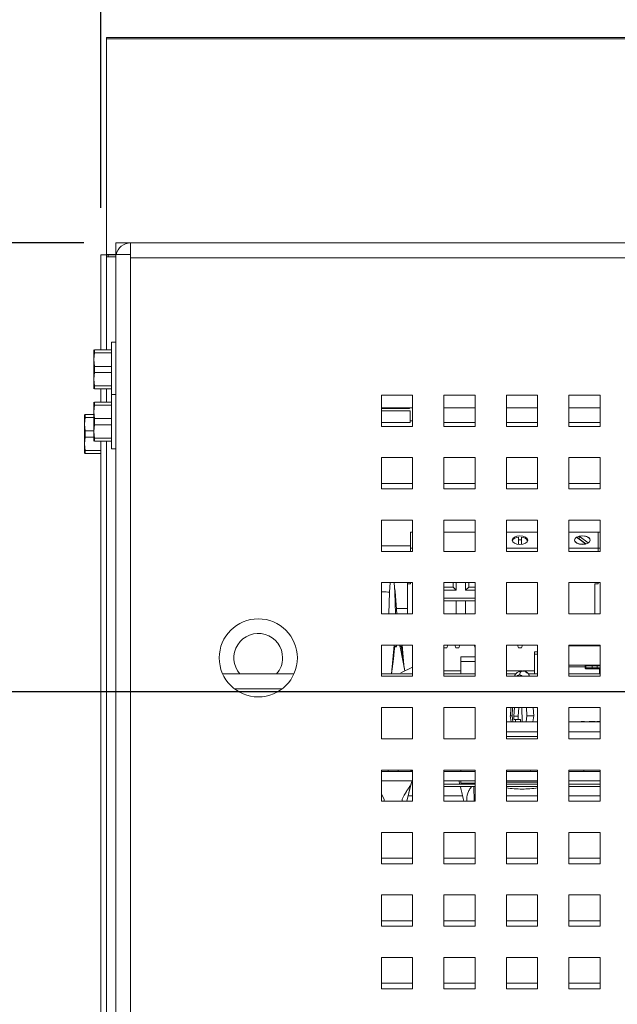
# Paper-space layout '4' of a CAD drawing. Header units: inches. Extents: x 1 to 109, y 1 to 85.
# Tile 9 of 49: x 45.5 to 48.69, y 29.62 to 34.87. Entities that reach past the tile are written whole.
import ezdxf

# ---------------------------------------------------------------- set-up
doc = ezdxf.new("R2010")
doc.units = ezdxf.units.IN
doc.header["$MEASUREMENT"] = 0
doc.layers.add('FORMAT', color=7, linetype='Continuous')
doc.styles.add('SLDTEXTSTYLE0', font='GOTHIC.TTF', dxfattribs={"width": 0.913})
doc.dimstyles.new('SLDDIMSTYLE0', dxfattribs={"dimtxt": 0.625, "dimasz": 0.65, "dimexe": 0, "dimexo": 0.0625, "dimgap": 0.15625, "dimtad": 0, "dimtih": 1, "dimtoh": 1, "dimdec": 0, "dimlfac": 1.2, "dimrnd": 1e-09, "dimzin": 12, "dimdsep": 46, "dimtxsty": 'SLDTEXTSTYLE0', "dimblk1": 'NONE', "dimblk2": 'NONE', "dimsah": 1, "dimcen": 0.09, "dimadec": 0, "dimazin": 3, "dimtfac": 1, "dimtdec": 0, "dimtofl": 0, "dimtmove": 0, "dimatfit": 3, "dimldrblk": 'NONE', "dimfxl": 1, "dimfrac": 2, "dimtolj": 1, "dimtzin": 12, "dimarcsym": 0})
doc.dimstyles.new('SLDDIMSTYLE1', dxfattribs={"dimtxt": 0.625, "dimasz": 0.65, "dimexe": 0, "dimexo": 0.0625, "dimgap": 0.15625, "dimtad": 0, "dimtih": 1, "dimtoh": 1, "dimlfac": 1.2, "dimrnd": 1e-09, "dimzin": 12, "dimdsep": 46, "dimtxsty": 'SLDTEXTSTYLE0', "dimblk1": 'NONE', "dimblk2": 'NONE', "dimsah": 1, "dimcen": 0.09, "dimadec": 0, "dimazin": 3, "dimtfac": 1, "dimtofl": 0, "dimtmove": 0, "dimatfit": 3, "dimldrblk": 'NONE', "dimfxl": 1, "dimfrac": 2, "dimtolj": 1, "dimtzin": 12, "dimarcsym": 0})
doc.dimstyles.new('SLDDIMSTYLE3', dxfattribs={"dimtxt": 0.625, "dimasz": 0.65, "dimexe": 0, "dimexo": 0.0625, "dimgap": 0.15625, "dimtad": 0, "dimtih": 1, "dimtoh": 1, "dimlfac": 1.2, "dimrnd": 1e-09, "dimzin": 4, "dimdsep": 46, "dimtxsty": 'SLDTEXTSTYLE0', "dimblk1": 'NONE', "dimblk2": 'NONE', "dimsah": 1, "dimcen": 0.09, "dimadec": 0, "dimazin": 1, "dimtfac": 1, "dimtofl": 0, "dimtmove": 0, "dimatfit": 3, "dimldrblk": 'NONE', "dimfxl": 1, "dimfrac": 2, "dimtolj": 1, "dimtzin": 12, "dimarcsym": 0})

# ---------------------------------------------------------------- blocks, each defined once
blk = doc.blocks.new('_D_129')
at = {"layer": 'FORMAT', "color": 1, "ltscale": 5}
blk.add_line((45.9345, 33.8676), (45.9345, 37.1902), dxfattribs=at)
at = {"layer": 'FORMAT', "color": 1, "ltscale": 5, "insert": (45.6322, 37.1902), "char_height": 0.625, "attachment_point": 1, "rotation": 90, "style": 'SLDTEXTSTYLE0'}
blk.add_mtext('0', dxfattribs=at)
blk = doc.blocks.new('_NONE')
blk = doc.blocks.new('_D_130')
at = {"layer": 'FORMAT', "color": 1, "ltscale": 5}
blk.add_line((49.8476, 31.6312), (49.8476, 37.1902), dxfattribs=at)
at = {"layer": 'FORMAT', "color": 1, "ltscale": 5, "insert": (49.5453, 37.1902), "char_height": 0.625, "attachment_point": 1, "rotation": 90, "style": 'SLDTEXTSTYLE0'}
blk.add_mtext('4.70', dxfattribs=at)
blk = doc.blocks.new('_D_131')
at = {"layer": 'FORMAT', "color": 1, "ltscale": 5}
blk.add_line((45.8432, 33.6809), (43.1866, 33.6809), dxfattribs=at)
at = {"layer": 'FORMAT', "color": 1, "ltscale": 5, "insert": (42.217, 33.9832), "char_height": 0.625, "attachment_point": 1, "style": 'SLDTEXTSTYLE0'}
blk.add_mtext('0', dxfattribs=at)
blk = doc.blocks.new('_D_132')
at = {"layer": 'FORMAT', "color": 1, "ltscale": 5}
blk.add_line((49.5976, 31.2851), (43.1866, 31.2851), dxfattribs=at)
at = {"layer": 'FORMAT', "color": 1, "ltscale": 5, "insert": (41.0625, 31.5874), "char_height": 0.625, "attachment_point": 1, "style": 'SLDTEXTSTYLE0'}
blk.add_mtext('2.88', dxfattribs=at)

psp = doc.layouts.new('4')

# ---------------------------------------------------------------- linework, layer by layer
at = {"color": 7, "linetype": 'Continuous', "lineweight": 15, "ltscale": 5}
for p, q in [((63.7552, 34.7775), (45.9644, 34.7775)), ((45.9644, 34.7775), (45.9644, 34.7698)), ((45.9644, 34.7698), (45.9644, 33.6197)), ((63.7552, 34.7698), (45.9644, 34.7698)), ((46.0142, 33.6812), (46.0142, 33.6314)), ((46.6426, 33.6812), (46.0142, 33.6812)), ((46.0932, 33.6187), (46.0932, 33.6809)), ((46.0932, 33.6809), (63.602, 33.6809)), ((46.6426, 33.6809), (46.6426, 33.6812)), ((46.6427, 33.6812), (46.6426, 33.6812)), ((46.6427, 33.6812), (46.6427, 33.6809)), ((46.6427, 33.6812), (46.6676, 33.6812)), ((46.6676, 33.6812), (63.0273, 33.6812)), ((46.6676, 33.6809), (46.6676, 33.6812)), ((46.0199, 33.6314), (46.0142, 33.6314)), ((46.0142, 33.6314), (46.0142, 33.6187)), ((45.9345, 33.6176), (45.9644, 33.6176)), ((45.9345, 33.6176), (45.9345, 33.1104)), ((45.9644, 33.6197), (45.9644, 33.6176)), ((45.9644, 33.6176), (45.9644, 33.6072)), ((45.9727, 33.6176), (45.9644, 33.6176)), ((45.9644, 33.6072), (45.9644, 33.1104)), ((45.9644, 33.6072), (46.0142, 33.6072)), ((46.0142, 33.6187), (46.0142, 20.3895)), ((46.0142, 33.6187), (46.0932, 33.6187)), ((46.0932, 33.6187), (46.0932, 33.602)), ((46.0932, 33.602), (46.0932, 20.3895)), ((63.602, 33.602), (46.0932, 33.602)), ((46.0142, 33.1512), (45.9907, 33.1512)), ((45.9907, 33.1512), (45.9907, 32.8727)), ((45.8971, 33.1104), (45.8967, 33.1095)), ((45.8967, 33.0583), (45.8967, 33.1095)), ((45.9004, 33.1104), (45.9004, 33.0939)), ((45.9004, 33.1104), (45.9907, 33.1104)), ((45.9004, 33.0939), (45.8967, 33.0583)), ((45.8967, 32.9541), (45.8967, 33.0583)), ((45.8967, 33.0583), (45.9004, 33.0226)), ((45.9907, 33.0939), (45.9004, 33.0939)), ((45.9004, 33.0226), (45.9004, 32.9897)), ((45.9004, 33.0226), (45.9907, 33.0226)), ((45.9004, 32.9897), (45.8967, 32.9541)), ((45.8967, 32.9541), (45.9004, 32.9185)), ((45.8967, 32.9028), (45.8967, 32.9541)), ((45.9907, 32.9897), (45.9004, 32.9897)), ((45.8967, 32.9028), (45.8971, 32.902)), ((45.9004, 32.9185), (45.9907, 32.9185)), ((45.9004, 32.9185), (45.9004, 32.902)), ((45.9907, 32.902), (45.9004, 32.902)), ((45.9345, 32.902), (45.9345, 32.8319)), ((45.9644, 32.902), (45.9644, 32.8319)), ((46.0142, 32.8727), (45.9907, 32.8727)), ((45.9907, 32.8727), (45.9907, 32.5827)), ((47.5976, 32.8687), (47.4309, 32.8687)), ((47.4309, 32.8687), (47.4309, 32.702)), ((47.5976, 32.702), (47.5976, 32.8687)), ((47.9309, 32.8687), (47.7642, 32.8687)), ((47.7642, 32.8687), (47.7642, 32.702)), ((47.9309, 32.702), (47.9309, 32.8687)), ((48.2642, 32.8687), (48.0976, 32.8687)), ((48.0976, 32.8687), (48.0976, 32.702)), ((48.2642, 32.702), (48.2642, 32.8687)), ((48.5976, 32.8687), (48.4309, 32.8687)), ((48.4309, 32.8687), (48.4309, 32.702)), ((48.5976, 32.702), (48.5976, 32.8687)), ((45.8971, 32.8319), (45.8967, 32.831)), ((45.8967, 32.7798), (45.8967, 32.831)), ((45.9004, 32.8154), (45.8967, 32.7798)), ((45.9004, 32.8319), (45.9004, 32.8154)), ((45.9004, 32.8319), (45.9907, 32.8319)), ((45.9907, 32.8154), (45.9004, 32.8154)), ((47.4309, 32.802), (47.5976, 32.802)), ((47.5802, 32.798), (47.4309, 32.798)), ((47.4309, 32.7854), (47.5846, 32.7854)), ((47.5802, 32.802), (47.5802, 32.798)), ((47.5846, 32.7231), (47.5846, 32.7854)), ((45.8473, 32.7662), (45.8469, 32.7654)), ((45.8469, 32.7141), (45.8469, 32.7654)), ((45.8506, 32.7497), (45.8469, 32.7141)), ((45.8506, 32.7662), (45.8506, 32.7497)), ((45.8506, 32.7662), (45.8967, 32.7662)), ((45.8967, 32.7497), (45.8506, 32.7497)), ((45.8967, 32.6756), (45.8967, 32.7798)), ((45.8967, 32.7798), (45.9004, 32.7441)), ((45.9004, 32.7441), (45.9004, 32.7112)), ((45.9004, 32.7441), (45.9907, 32.7441)), ((47.5976, 32.7312), (47.5846, 32.7312)), ((45.8469, 32.6099), (45.8469, 32.7141)), ((45.8469, 32.7141), (45.8506, 32.6785)), ((45.8506, 32.6785), (45.8506, 32.6456)), ((45.8506, 32.6785), (45.8967, 32.6785)), ((45.9004, 32.7112), (45.8967, 32.6756)), ((45.9907, 32.7112), (45.9004, 32.7112)), ((47.4309, 32.7231), (47.5846, 32.7231)), ((47.4309, 32.702), (47.5976, 32.702)), ((47.4311, 32.7231), (47.4311, 32.702)), ((47.9309, 32.7231), (47.7642, 32.7231)), ((47.7642, 32.702), (47.9309, 32.702)), ((47.7644, 32.7231), (47.7644, 32.702)), ((48.2642, 32.7231), (48.0976, 32.7231)), ((48.0976, 32.702), (48.2642, 32.702)), ((48.0977, 32.7231), (48.0977, 32.702)), ((48.5976, 32.7231), (48.4309, 32.7231)), ((48.4309, 32.702), (48.5976, 32.702)), ((48.4311, 32.7231), (48.4311, 32.702)), ((45.8506, 32.6456), (45.8469, 32.6099)), ((45.8967, 32.6456), (45.8506, 32.6456)), ((45.8967, 32.6756), (45.9004, 32.64)), ((45.8967, 32.6243), (45.8967, 32.6756)), ((45.9004, 32.64), (45.9907, 32.64)), ((45.9004, 32.64), (45.9004, 32.6235)), ((45.8469, 32.6099), (45.8506, 32.5743)), ((45.8469, 32.5587), (45.8469, 32.6099)), ((45.8506, 32.5743), (45.9345, 32.5743)), ((45.8506, 32.5743), (45.8506, 32.5579)), ((45.8967, 32.6243), (45.8971, 32.6235)), ((45.9907, 32.6235), (45.9004, 32.6235)), ((45.9345, 32.6235), (45.9345, 27.5127)), ((45.9644, 32.6235), (45.9644, 27.5127)), ((45.9907, 32.5827), (46.0142, 32.5827)), ((45.8469, 32.5587), (45.8473, 32.5579)), ((45.9345, 32.5579), (45.8506, 32.5579)), ((47.4309, 32.5354), (47.4309, 32.3687)), ((47.5976, 32.5354), (47.4309, 32.5354)), ((47.5976, 32.3687), (47.5976, 32.5354)), ((47.7642, 32.5354), (47.7642, 32.3687)), ((47.9309, 32.5354), (47.7642, 32.5354)), ((47.9309, 32.3687), (47.9309, 32.5354)), ((48.0976, 32.5354), (48.0976, 32.3687)), ((48.2642, 32.5354), (48.0976, 32.5354)), ((48.2642, 32.3687), (48.2642, 32.5354)), ((48.4309, 32.5354), (48.4309, 32.3687)), ((48.5976, 32.5354), (48.4309, 32.5354)), ((48.5976, 32.3687), (48.5976, 32.5354)), ((47.4309, 32.3687), (47.5976, 32.3687)), ((47.5976, 32.3979), (47.4311, 32.3979)), ((47.4311, 32.3979), (47.4311, 32.3687)), ((47.7642, 32.3687), (47.9309, 32.3687)), ((47.9309, 32.3979), (47.7644, 32.3979)), ((47.7644, 32.3979), (47.7644, 32.3687)), ((48.0976, 32.3687), (48.2642, 32.3687)), ((48.2642, 32.3979), (48.0977, 32.3979)), ((48.0977, 32.3979), (48.0977, 32.3687)), ((48.4309, 32.3687), (48.5976, 32.3687)), ((48.5976, 32.3979), (48.4311, 32.3979)), ((48.4311, 32.3979), (48.4311, 32.3687)), ((47.4309, 32.202), (47.4309, 32.0354)), ((47.5976, 32.202), (47.4309, 32.202)), ((47.5976, 32.0354), (47.5976, 32.202)), ((47.7642, 32.202), (47.7642, 32.0354)), ((47.9309, 32.202), (47.7642, 32.202)), ((47.9309, 32.0354), (47.9309, 32.202)), ((48.0976, 32.202), (48.0976, 32.0354)), ((48.2642, 32.202), (48.0976, 32.202)), ((48.2642, 32.0354), (48.2642, 32.202)), ((48.4309, 32.202), (48.4309, 32.0354)), ((48.5976, 32.202), (48.4309, 32.202)), ((48.5976, 32.0354), (48.5976, 32.202)), ((47.5976, 32.1381), (47.5864, 32.1381)), ((47.5864, 32.0527), (47.5864, 32.1381)), ((47.7642, 32.1381), (47.9309, 32.1381)), ((48.2642, 32.1381), (48.0976, 32.1381)), ((48.1614, 32.1104), (48.1614, 32.0734)), ((48.1781, 32.0734), (48.1781, 32.1104)), ((48.5976, 32.1381), (48.4309, 32.1381)), ((48.4723, 32.1106), (48.5203, 32.075)), ((48.4858, 32.1018), (48.4845, 32.1015)), ((48.4858, 32.1018), (48.4858, 32.1159)), ((48.5338, 32.0802), (48.4858, 32.1159)), ((48.5216, 32.0753), (48.4858, 32.1018)), ((48.5864, 32.0527), (48.5864, 32.1381)), ((47.5864, 32.0645), (47.4311, 32.0645)), ((47.4311, 32.0645), (47.4311, 32.0354)), ((47.5864, 32.0527), (47.5864, 32.0354)), ((47.5976, 32.0527), (47.5864, 32.0527)), ((48.2642, 32.0527), (48.0976, 32.0527)), ((48.5976, 32.0527), (48.4309, 32.0527)), ((48.5864, 32.0527), (48.5864, 32.0354)), ((47.4309, 32.0354), (47.5976, 32.0354)), ((47.7642, 32.0354), (47.9309, 32.0354)), ((48.0976, 32.0354), (48.2642, 32.0354)), ((48.4309, 32.0354), (48.5976, 32.0354)), ((47.4309, 31.8687), (47.4309, 31.702)), ((47.5976, 31.8687), (47.4309, 31.8687)), ((47.4783, 31.8687), (47.474, 31.8172)), ((47.5032, 31.8172), (47.4989, 31.8687)), ((47.5697, 31.8629), (47.5697, 31.8687)), ((47.5697, 31.8629), (47.5697, 31.702)), ((47.5864, 31.8629), (47.5697, 31.8629)), ((47.5864, 31.8687), (47.5864, 31.8629)), ((47.5976, 31.702), (47.5976, 31.8687)), ((47.7642, 31.8687), (47.7642, 31.702)), ((47.9309, 31.8687), (47.7642, 31.8687)), ((47.8134, 31.8445), (47.7642, 31.8445)), ((47.8134, 31.8687), (47.8134, 31.8445)), ((47.83, 31.8292), (47.8134, 31.8445)), ((47.83, 31.8687), (47.83, 31.8292)), ((47.88, 31.8292), (47.88, 31.8687)), ((47.88, 31.8292), (47.8967, 31.8445)), ((47.8967, 31.8445), (47.8967, 31.8687)), ((47.9309, 31.8445), (47.8967, 31.8445)), ((47.9309, 31.702), (47.9309, 31.8687)), ((48.0976, 31.8687), (48.0976, 31.702)), ((48.2642, 31.8687), (48.0976, 31.8687)), ((48.2642, 31.702), (48.2642, 31.8687)), ((48.4309, 31.8687), (48.4309, 31.702)), ((48.5976, 31.8687), (48.4309, 31.8687)), ((48.5697, 31.8629), (48.5697, 31.702)), ((48.5864, 31.8629), (48.5697, 31.8629)), ((48.5864, 31.8687), (48.5864, 31.8629)), ((48.5976, 31.702), (48.5976, 31.8687)), ((47.474, 31.8172), (47.4704, 31.702)), ((47.5047, 31.8194), (47.5017, 31.8358)), ((47.5069, 31.702), (47.5032, 31.8172)), ((47.5128, 31.702), (47.5046, 31.8208)), ((47.83, 31.8292), (47.7642, 31.8292)), ((47.7642, 31.7859), (47.9309, 31.7859)), ((47.9309, 31.8292), (47.88, 31.8292)), ((47.7642, 31.7714), (47.83, 31.7714)), ((47.83, 31.7714), (47.88, 31.7714)), ((47.83, 31.702), (47.83, 31.7714)), ((47.88, 31.7714), (47.9309, 31.7714)), ((47.88, 31.702), (47.88, 31.7714)), ((47.4309, 31.702), (47.5976, 31.702)), ((47.5697, 31.7312), (47.5108, 31.7312)), ((47.7642, 31.702), (47.9309, 31.702)), ((48.0976, 31.702), (48.2642, 31.702)), ((48.4309, 31.702), (48.5976, 31.702)), ((47.4309, 31.5354), (47.4309, 31.3687)), ((47.5976, 31.5354), (47.4309, 31.5354)), ((47.4989, 31.5354), (47.4853, 31.3815)), ((47.5129, 31.5354), (47.5091, 31.525)), ((47.527, 31.5354), (47.5307, 31.525)), ((47.5565, 31.3983), (47.5315, 31.5267)), ((47.541, 31.5354), (47.5502, 31.4308)), ((47.5976, 31.3687), (47.5976, 31.5354)), ((47.7642, 31.5354), (47.7642, 31.3687)), ((47.9309, 31.5354), (47.7642, 31.5354)), ((47.7796, 31.5214), (47.7852, 31.5354)), ((47.8285, 31.5214), (47.8229, 31.5354)), ((47.8499, 31.5354), (47.8443, 31.5214)), ((47.9249, 31.5354), (47.9305, 31.5214)), ((47.9309, 31.3687), (47.9309, 31.5354)), ((48.0976, 31.5354), (48.0976, 31.3687)), ((48.2642, 31.5354), (48.0976, 31.5354)), ((48.1618, 31.5214), (48.1562, 31.5354)), ((48.1832, 31.5354), (48.1776, 31.5214)), ((48.2642, 31.3687), (48.2642, 31.5354)), ((48.4309, 31.5354), (48.4309, 31.3687)), ((48.5976, 31.5354), (48.4309, 31.5354)), ((48.5976, 31.5322), (48.4309, 31.5322)), ((48.5976, 31.3687), (48.5976, 31.5354)), ((47.4963, 31.4612), (47.5, 31.5191)), ((47.5432, 31.4668), (47.5398, 31.5191)), ((47.7642, 31.5214), (47.7796, 31.5214)), ((47.8443, 31.5214), (47.8285, 31.5214)), ((47.9309, 31.4729), (47.8544, 31.4729)), ((47.8544, 31.4479), (47.8544, 31.4729)), ((47.9305, 31.5214), (47.9309, 31.5214)), ((48.1776, 31.5214), (48.1618, 31.5214)), ((48.2477, 31.4999), (48.2642, 31.4999)), ((48.2477, 31.4999), (48.2477, 31.4874)), ((48.2477, 31.4874), (48.2477, 31.3815)), ((48.2642, 31.4874), (48.2477, 31.4874)), ((47.4963, 31.4612), (47.4853, 31.3815)), ((47.5347, 31.3881), (47.5976, 31.4175)), ((47.5565, 31.3983), (47.5431, 31.4681)), ((47.8544, 31.3815), (47.8544, 31.4479)), ((48.4309, 31.4278), (48.5178, 31.4278)), ((48.5174, 31.4147), (48.5174, 31.4196)), ((48.5207, 31.4196), (48.5174, 31.4196)), ((48.5178, 31.4278), (48.5588, 31.4278)), ((48.5207, 31.4196), (48.5207, 31.4147)), ((48.5555, 31.4245), (48.5555, 31.4147)), ((48.5588, 31.4278), (48.5785, 31.4278)), ((48.5785, 31.4278), (48.5934, 31.4278)), ((48.5818, 31.4147), (48.5818, 31.4245)), ((46.5843, 31.3815), (46.9642, 31.3815)), ((47.4309, 31.3815), (47.5976, 31.3815)), ((47.4309, 31.3687), (47.5976, 31.3687)), ((47.7642, 31.3815), (47.9309, 31.3815)), ((47.7642, 31.3687), (47.9309, 31.3687)), ((47.8544, 31.3979), (47.7644, 31.3979)), ((47.7644, 31.3979), (47.7644, 31.3815)), ((48.0976, 31.3815), (48.1488, 31.3815)), ((48.0976, 31.3687), (48.2642, 31.3687)), ((48.1793, 31.3979), (48.0977, 31.3979)), ((48.0977, 31.3979), (48.0977, 31.3815)), ((48.1676, 31.3758), (48.167, 31.3758)), ((48.1797, 31.396), (48.1819, 31.3964)), ((48.1803, 31.396), (48.1814, 31.3962)), ((48.2477, 31.3979), (48.1841, 31.3979)), ((48.2133, 31.3815), (48.2642, 31.3815)), ((48.4309, 31.3815), (48.5976, 31.3815)), ((48.4309, 31.3687), (48.5976, 31.3687)), ((48.5174, 31.4147), (48.5207, 31.4147)), ((48.524, 31.4081), (48.524, 31.4114)), ((48.524, 31.4114), (48.5934, 31.4114)), ((48.5934, 31.4081), (48.524, 31.4081)), ((48.5934, 31.4081), (48.5934, 31.4114)), ((48.5934, 31.4114), (48.5976, 31.4114)), ((47.4309, 31.202), (47.4309, 31.0354)), ((47.5976, 31.202), (47.4309, 31.202)), ((47.5976, 31.0354), (47.5976, 31.202)), ((47.7642, 31.202), (47.7642, 31.0354)), ((47.9309, 31.202), (47.7642, 31.202)), ((47.9309, 31.0354), (47.9309, 31.202)), ((48.0976, 31.202), (48.0976, 31.0354)), ((48.2642, 31.202), (48.0976, 31.202)), ((48.1185, 31.1583), (48.1228, 31.1259)), ((48.1216, 31.202), (48.1186, 31.1563)), ((48.1278, 31.1578), (48.1307, 31.202)), ((48.1319, 31.1259), (48.1278, 31.1578)), ((48.1368, 31.1391), (48.137, 31.1555)), ((48.137, 31.1555), (48.1407, 31.202)), ((48.1602, 31.1555), (48.137, 31.1555)), ((48.1639, 31.202), (48.1602, 31.1555)), ((48.1602, 31.1555), (48.1604, 31.1391)), ((48.1815, 31.1259), (48.1808, 31.202)), ((48.2069, 31.1578), (48.2027, 31.1259)), ((48.204, 31.202), (48.2069, 31.1578)), ((48.2394, 31.1259), (48.2436, 31.1583)), ((48.2435, 31.1563), (48.2405, 31.202)), ((48.2642, 31.0354), (48.2642, 31.202)), ((48.4309, 31.202), (48.4309, 31.0354)), ((48.5976, 31.202), (48.4309, 31.202)), ((48.5976, 31.0354), (48.5976, 31.202)), ((48.2642, 31.1259), (48.0976, 31.1259)), ((48.1604, 31.1391), (48.1368, 31.1391)), ((48.1462, 31.1259), (48.1463, 31.1391)), ((48.1604, 31.1391), (48.1725, 31.1391)), ((48.1725, 31.1391), (48.1726, 31.1259)), ((48.5976, 31.1259), (48.4309, 31.1259)), ((48.4955, 31.1268), (48.4955, 31.1259)), ((48.4995, 31.1268), (48.4955, 31.1268)), ((48.5135, 31.1268), (48.4995, 31.1268)), ((48.4995, 31.1268), (48.4995, 31.1259)), ((48.5135, 31.1268), (48.5135, 31.1259)), ((48.5302, 31.1268), (48.5302, 31.1259)), ((48.5398, 31.1268), (48.5398, 31.1259)), ((48.5409, 31.1268), (48.5398, 31.1268)), ((48.5702, 31.1268), (48.5409, 31.1268)), ((48.5409, 31.1268), (48.5409, 31.1259)), ((48.5702, 31.1268), (48.5702, 31.1259)), ((48.5796, 31.1268), (48.5796, 31.1259)), ((48.5843, 31.1268), (48.5796, 31.1268)), ((48.5843, 31.1268), (48.5843, 31.1259)), ((48.5976, 31.1268), (48.5843, 31.1268)), ((48.2642, 31.0734), (48.0976, 31.0734)), ((48.5976, 31.0734), (48.4309, 31.0734)), ((47.4309, 31.0354), (47.5976, 31.0354)), ((47.7642, 31.0354), (47.9309, 31.0354)), ((48.1513, 31.0472), (48.0976, 31.0472)), ((48.0976, 31.0354), (48.2642, 31.0354)), ((48.2642, 31.0472), (48.1513, 31.0472)), ((48.4309, 31.0354), (48.5976, 31.0354)), ((47.4309, 30.8687), (47.4309, 30.702)), ((47.5976, 30.8687), (47.4309, 30.8687)), ((47.5775, 30.8604), (47.4309, 30.8604)), ((47.5976, 30.8602), (47.4309, 30.8602)), ((47.4668, 30.867), (47.4677, 30.8615)), ((47.4677, 30.8615), (47.4678, 30.8604)), ((47.5194, 30.8615), (47.5204, 30.867)), ((47.5775, 30.8602), (47.5775, 30.8604)), ((47.5811, 30.8687), (47.5976, 30.8634)), ((47.5976, 30.702), (47.5976, 30.8687)), ((47.7642, 30.8687), (47.7642, 30.702)), ((47.9309, 30.8687), (47.7642, 30.8687)), ((47.9309, 30.8602), (47.7642, 30.8602)), ((47.8544, 30.8602), (47.8544, 30.8687)), ((47.9309, 30.702), (47.9309, 30.8687)), ((48.0976, 30.8687), (48.0976, 30.702)), ((48.2642, 30.8687), (48.0976, 30.8687)), ((48.2642, 30.8602), (48.0976, 30.8602)), ((48.2278, 30.8602), (48.2254, 30.8687)), ((48.2278, 30.8602), (48.2262, 30.8687)), ((48.2642, 30.702), (48.2642, 30.8687)), ((48.4309, 30.8687), (48.4309, 30.702)), ((48.5976, 30.8687), (48.4309, 30.8687)), ((48.5976, 30.8602), (48.4309, 30.8602)), ((48.5111, 30.8687), (48.5111, 30.8602)), ((48.5976, 30.702), (48.5976, 30.8687)), ((47.5976, 30.8104), (47.4309, 30.8104)), ((47.5669, 30.702), (47.5933, 30.8091)), ((47.9309, 30.8104), (47.7642, 30.8104)), ((47.9309, 30.7937), (47.7642, 30.7937)), ((47.8444, 30.8104), (47.8486, 30.7937)), ((47.8544, 30.8104), (47.8544, 30.7991)), ((47.8544, 30.7991), (47.9309, 30.7991)), ((48.2642, 30.8104), (48.0976, 30.8104)), ((48.2642, 30.804), (48.0976, 30.804)), ((48.2642, 30.7937), (48.0976, 30.7937)), ((48.5976, 30.8104), (48.4309, 30.8104)), ((48.5976, 30.7937), (48.4309, 30.7937)), ((47.4309, 30.74), (47.4454, 30.7139)), ((47.5852, 30.785), (47.5664, 30.702)), ((47.9309, 30.7812), (47.7642, 30.7812)), ((47.9254, 30.702), (47.9246, 30.7812)), ((48.2642, 30.7812), (48.0976, 30.7812)), ((48.5976, 30.7812), (48.4309, 30.7812)), ((47.4309, 30.702), (47.5976, 30.702)), ((47.4463, 30.7055), (47.4454, 30.7139)), ((47.5409, 30.7055), (47.5418, 30.7139)), ((47.5976, 30.7312), (47.5741, 30.7312)), ((47.7642, 30.702), (47.9309, 30.702)), ((47.8642, 30.7312), (47.7644, 30.7312)), ((47.7644, 30.7312), (47.7644, 30.702)), ((47.8857, 30.7139), (47.8863, 30.7055)), ((47.8863, 30.7055), (47.8864, 30.702)), ((48.0976, 30.702), (48.2642, 30.702)), ((48.2642, 30.7312), (48.0977, 30.7312)), ((48.0977, 30.7312), (48.0977, 30.702)), ((48.4309, 30.702), (48.5976, 30.702)), ((48.5976, 30.7312), (48.4311, 30.7312)), ((48.4311, 30.7312), (48.4311, 30.702)), ((47.4309, 30.5354), (47.4309, 30.3687)), ((47.5976, 30.5354), (47.4309, 30.5354)), ((47.5976, 30.3687), (47.5976, 30.5354)), ((47.7642, 30.5354), (47.7642, 30.3687)), ((47.9309, 30.5354), (47.7642, 30.5354)), ((47.9309, 30.3687), (47.9309, 30.5354)), ((48.0976, 30.5354), (48.0976, 30.3687)), ((48.2642, 30.5354), (48.0976, 30.5354)), ((48.2642, 30.3687), (48.2642, 30.5354)), ((48.4309, 30.5354), (48.4309, 30.3687)), ((48.5976, 30.5354), (48.4309, 30.5354)), ((48.5976, 30.3687), (48.5976, 30.5354)), ((47.4309, 30.3687), (47.5976, 30.3687)), ((47.5976, 30.3979), (47.4311, 30.3979)), ((47.4311, 30.3979), (47.4311, 30.3687)), ((47.7642, 30.3687), (47.9309, 30.3687)), ((47.9309, 30.3979), (47.7644, 30.3979)), ((47.7644, 30.3979), (47.7644, 30.3687)), ((48.0976, 30.3687), (48.2642, 30.3687)), ((48.2642, 30.3979), (48.0977, 30.3979)), ((48.0977, 30.3979), (48.0977, 30.3687)), ((48.4309, 30.3687), (48.5976, 30.3687)), ((48.5976, 30.3979), (48.4311, 30.3979)), ((48.4311, 30.3979), (48.4311, 30.3687)), ((47.4309, 30.202), (47.4309, 30.0354)), ((47.5976, 30.202), (47.4309, 30.202)), ((47.5976, 30.0354), (47.5976, 30.202)), ((47.7642, 30.202), (47.7642, 30.0354)), ((47.9309, 30.202), (47.7642, 30.202)), ((47.9309, 30.0354), (47.9309, 30.202)), ((48.0976, 30.202), (48.0976, 30.0354)), ((48.2642, 30.202), (48.0976, 30.202)), ((48.2642, 30.0354), (48.2642, 30.202)), ((48.4309, 30.202), (48.4309, 30.0354)), ((48.5976, 30.202), (48.4309, 30.202)), ((48.5976, 30.0354), (48.5976, 30.202)), ((47.5976, 30.0645), (47.4311, 30.0645)), ((47.4311, 30.0645), (47.4311, 30.0354)), ((47.9309, 30.0645), (47.7644, 30.0645)), ((47.7644, 30.0645), (47.7644, 30.0354)), ((48.2642, 30.0645), (48.0977, 30.0645)), ((48.0977, 30.0645), (48.0977, 30.0354)), ((48.5976, 30.0645), (48.4311, 30.0645)), ((48.4311, 30.0645), (48.4311, 30.0354)), ((47.4309, 30.0354), (47.5976, 30.0354)), ((47.7642, 30.0354), (47.9309, 30.0354)), ((48.0976, 30.0354), (48.2642, 30.0354)), ((48.4309, 30.0354), (48.5976, 30.0354)), ((47.4309, 29.8687), (47.4309, 29.702)), ((47.5976, 29.8687), (47.4309, 29.8687)), ((47.5976, 29.702), (47.5976, 29.8687)), ((47.7642, 29.8687), (47.7642, 29.702)), ((47.9309, 29.8687), (47.7642, 29.8687)), ((47.9309, 29.702), (47.9309, 29.8687)), ((48.0976, 29.8687), (48.0976, 29.702)), ((48.2642, 29.8687), (48.0976, 29.8687)), ((48.2642, 29.702), (48.2642, 29.8687)), ((48.4309, 29.8687), (48.4309, 29.702)), ((48.5976, 29.8687), (48.4309, 29.8687)), ((48.5976, 29.702), (48.5976, 29.8687)), ((47.4309, 29.702), (47.5976, 29.702)), ((47.5976, 29.7312), (47.4311, 29.7312)), ((47.4311, 29.7312), (47.4311, 29.702)), ((47.7642, 29.702), (47.9309, 29.702)), ((47.9309, 29.7312), (47.7644, 29.7312)), ((47.7644, 29.7312), (47.7644, 29.702)), ((48.0976, 29.702), (48.2642, 29.702)), ((48.2642, 29.7312), (48.0977, 29.7312)), ((48.0977, 29.7312), (48.0977, 29.702)), ((48.4309, 29.702), (48.5976, 29.702)), ((48.5976, 29.7312), (48.4311, 29.7312)), ((48.4311, 29.7312), (48.4311, 29.702))]:
    psp.add_line(p, q, dxfattribs=at)
at = {"color": 8, "linetype": 'Continuous', "lineweight": 15, "ltscale": 5}
for p, q in [((46.0142, 33.6197), (45.9644, 33.6197)), ((45.9727, 33.6072), (45.9727, 33.6176)), ((45.9727, 33.6176), (46.0142, 33.6176)), ((47.7642, 32.802), (47.9309, 32.802)), ((48.0976, 32.802), (48.2642, 32.802)), ((48.4309, 32.802), (48.5976, 32.802)), ((47.5398, 31.5191), (47.533, 31.5191)), ((47.8544, 31.4479), (47.9309, 31.4479)), ((48.5174, 31.4196), (48.4309, 31.4196)), ((48.5555, 31.4245), (48.521, 31.4245)), ((48.5818, 31.4245), (48.5555, 31.4245)), ((48.5937, 31.4245), (48.5818, 31.4245)), ((48.5207, 31.4147), (48.5555, 31.4147)), ((48.5555, 31.4147), (48.5818, 31.4147)), ((48.5818, 31.4147), (48.5984, 31.4147)), ((48.5976, 31.4081), (48.5934, 31.4081)), ((48.5934, 31.3815), (48.5934, 31.4081)), ((46.9022, 31.3026), (46.6463, 31.3026))]:
    psp.add_line(p, q, dxfattribs=at)
at = {"color": 7, "linetype": 'Continuous', "lineweight": 15, "ltscale": 5, "flags": 128}
for points in [[(48.1697, 32.1179), (48.1857, 32.1162), (48.1992, 32.1113), (48.2082, 32.104), (48.2114, 32.0954), (48.2082, 32.0868), (48.1992, 32.0795), (48.1857, 32.0747), (48.1697, 32.0729), (48.1538, 32.0747), (48.1403, 32.0795), (48.1312, 32.0868), (48.1281, 32.0954), (48.1312, 32.104), (48.1403, 32.1113), (48.1538, 32.1162), (48.1697, 32.1179)], [(48.5031, 32.1179), (48.519, 32.1162), (48.5325, 32.1113), (48.5416, 32.104), (48.5447, 32.0954), (48.5416, 32.0868), (48.5325, 32.0795), (48.519, 32.0747), (48.5031, 32.0729), (48.4871, 32.0747), (48.4736, 32.0795), (48.4646, 32.0868), (48.4614, 32.0954), (48.4646, 32.104), (48.4736, 32.1113), (48.4871, 32.1162), (48.5031, 32.1179)], [(48.5203, 32.075), (48.5066, 32.073), (48.4924, 32.0737), (48.4795, 32.0769), (48.4694, 32.0822), (48.4631, 32.0891), (48.4615, 32.0967), (48.4647, 32.1041), (48.4723, 32.1106)], [(48.4858, 32.1159), (48.4995, 32.1178), (48.5137, 32.1171), (48.5266, 32.114), (48.5368, 32.1086), (48.543, 32.1018), (48.5447, 32.0941), (48.5415, 32.0867), (48.5338, 32.0802)], [(47.5, 31.5191), (47.5004, 31.5223), (47.5012, 31.5251), (47.5024, 31.5272), (47.5037, 31.5286), (47.5052, 31.529), (47.5067, 31.5285), (47.508, 31.5271), (47.5091, 31.525)], [(47.5307, 31.525), (47.5318, 31.5271), (47.5332, 31.5285), (47.5347, 31.529), (47.5361, 31.5286), (47.5375, 31.5272), (47.5386, 31.5251), (47.5394, 31.5223), (47.5398, 31.5191)]]:
    psp.add_lwpolyline(points, dxfattribs=at)
at = {"color": 7, "linetype": 'Continuous', "lineweight": 15, "ltscale": 25}
psp.add_circle((46.7742, 31.467), 0.2083, dxfattribs=at)
for centre, radius, start, end in [((46.0932, 33.602), 0.0789, 90, 167.8077), ((48.1597, 32.0751), 0.0354, 87.2473, 151.6), ((48.1798, 32.0751), 0.0354, 28.4, 92.7527), ((48.1697, 32.0202), 0.0766, 83.7568, 96.2432), ((46.7741, 31.4674), 0.13, 0, 221.3193), ((46.7741, 31.4674), 0.13, 318.6807, 0), ((48.5178, 31.4245), 0.00327, 359.8482, 89.8607), ((48.5588, 31.4245), 0.00328, 90, 180), ((48.5785, 31.4245), 0.00328, 0, 90), ((48.585, 31.4253), 0.0087, 354.6683, 16.4992), ((48.5522, 31.4147), 0.00328, 270, 0), ((48.5851, 31.4147), 0.00328, 180, 270), ((47.5056, 30.825), 0.0891, 333.3484, 349.2065), ((48.184, 31.3905), 0.6234, 262.0261, 269.7267), ((48.1781, 31.3905), 0.6234, 270.2733, 277.943)]:
    psp.add_arc(centre, radius, start, end, dxfattribs=at)
at = {"color": 7, "linetype": 'Continuous', "lineweight": 15, "ltscale": 5}
for points, knots in [([(47.4309, 31.8199), (47.4364, 31.8197), (47.4475, 31.8195), (47.4627, 31.8185), (47.471, 31.8176), (47.474, 31.8172)], [0, 0, 0, 0, 0.386101, 0.779995, 1, 1, 1, 1]), ([(47.5024, 31.8198), (47.5034, 31.8199), (47.5049, 31.82), (47.5043, 31.8198), (47.5041, 31.8198)], [0, 0, 0, 0, 0.69117, 1, 1, 1, 1]), ([(47.5091, 31.525), (47.5082, 31.526), (47.5066, 31.5277), (47.5046, 31.5283), (47.5038, 31.5286)], [0, 0, 0, 0, 0.5742957, 1, 1, 1, 1]), ([(48.5174, 31.4196), (48.5174, 31.4205), (48.5174, 31.4223), (48.5175, 31.4248), (48.5176, 31.4267), (48.5177, 31.4276), (48.5177, 31.4277), (48.5178, 31.4278)], [0, 0, 0, 0, 0.214437, 0.428769, 0.643047, 0.857126, 1, 1, 1, 1]), ([(48.521, 31.4245), (48.521, 31.4245), (48.5209, 31.4244), (48.5208, 31.4238), (48.5208, 31.4227), (48.5207, 31.4212), (48.5207, 31.4201), (48.5207, 31.4196)], [0, 0, 0, 0, 0.1403335, 0.3515947, 0.565258, 0.7817525, 1, 1, 1, 1]), ([(48.5934, 31.4278), (48.5943, 31.4277), (48.5958, 31.4276), (48.5971, 31.4268), (48.5976, 31.4265)], [0, 0, 0, 0, 0.616025, 1, 1, 1, 1]), ([(48.1808, 31.3969), (48.1755, 31.3963), (48.165, 31.3952), (48.1519, 31.3865), (48.1438, 31.377), (48.1419, 31.3706), (48.1414, 31.3687)], [0, 0, 0, 0, 0.3030792, 0.6049817, 0.8862404, 1, 1, 1, 1]), ([(48.174, 31.3956), (48.1715, 31.3954), (48.1632, 31.3947), (48.1532, 31.3894), (48.1481, 31.3833), (48.1467, 31.3815)], [0, 0, 0, 0, 0.23865, 0.786335, 1, 1, 1, 1]), ([(48.1526, 31.3687), (48.1532, 31.3694), (48.155, 31.372), (48.16, 31.375), (48.1646, 31.3755), (48.167, 31.3758)], [0, 0, 0, 0, 0.159748, 0.55771, 1, 1, 1, 1]), ([(48.182, 31.3687), (48.1815, 31.3694), (48.1796, 31.372), (48.1746, 31.375), (48.17, 31.3755), (48.1676, 31.3758)], [0, 0, 0, 0, 0.159748, 0.55771, 1, 1, 1, 1]), ([(48.2208, 31.3687), (48.2203, 31.3705), (48.2184, 31.377), (48.2104, 31.3864), (48.1973, 31.3952), (48.1867, 31.3963), (48.1814, 31.3969)], [0, 0, 0, 0, 0.1121394, 0.3926949, 0.6951887, 1, 1, 1, 1]), ([(48.2159, 31.3815), (48.2153, 31.3823), (48.2118, 31.3869), (48.2054, 31.3914), (48.1993, 31.393), (48.1978, 31.3934)], [0, 0, 0, 0, 0.133908, 0.796079, 1, 1, 1, 1]), ([(48.5174, 31.4147), (48.5175, 31.4142), (48.5175, 31.413), (48.5183, 31.4111), (48.5198, 31.4094), (48.5218, 31.4083), (48.5233, 31.4082), (48.524, 31.4081)], [0, 0, 0, 0, 0.140672, 0.355316, 0.57003, 0.78496, 1, 1, 1, 1]), ([(48.524, 31.4114), (48.5236, 31.4114), (48.5229, 31.4115), (48.5219, 31.4121), (48.5212, 31.4129), (48.5208, 31.4138), (48.5207, 31.4144), (48.5207, 31.4147)], [0, 0, 0, 0, 0.215132, 0.430439, 0.645165, 0.859491, 1, 1, 1, 1]), ([(48.119, 31.1572), (48.1189, 31.1572), (48.1182, 31.1573), (48.1215, 31.1575), (48.1261, 31.1577), (48.1278, 31.1578)], [0, 0, 0, 0, 0.082567, 0.665655, 1, 1, 1, 1]), ([(48.2429, 31.1572), (48.2431, 31.1572), (48.244, 31.1571), (48.2399, 31.1571), (48.2306, 31.1572), (48.2186, 31.1575), (48.21, 31.1577), (48.2069, 31.1578)], [0, 0, 0, 0, 0.070603, 0.329896, 0.589778, 0.850524, 1, 1, 1, 1]), ([(47.5204, 30.867), (47.5159, 30.8675), (47.5073, 30.8684), (47.4936, 30.8688), (47.4799, 30.8684), (47.4712, 30.8675), (47.4668, 30.867)], [0, 0, 0, 0, 0.257328, 0.499331, 0.741918, 1, 1, 1, 1]), ([(47.5931, 30.8083), (47.5925, 30.8055), (47.5912, 30.8), (47.5889, 30.7934), (47.5889, 30.7917), (47.5889, 30.7917)], [0, 0, 0, 0, 0.50107, 0.999802, 1, 1, 1, 1]), ([(47.5931, 30.8083), (47.5931, 30.8086), (47.5933, 30.8093), (47.5935, 30.81), (47.5936, 30.8104)], [0, 0, 0, 0, 0.500215, 1, 1, 1, 1]), ([(47.5418, 30.7139), (47.5492, 30.7279), (47.5603, 30.7489), (47.5742, 30.7701), (47.5805, 30.7792), (47.5836, 30.7837), (47.5847, 30.7846), (47.5852, 30.785)], [0, 0, 0, 0, 0.495519, 0.747127, 0.873245, 0.947935, 1, 1, 1, 1]), ([(47.8517, 30.7812), (47.8532, 30.7752), (47.8572, 30.759), (47.8639, 30.7327), (47.8688, 30.7123), (47.8713, 30.702)], [0, 0, 0, 0, 0.228047, 0.612669, 1, 1, 1, 1]), ([(47.8857, 30.7139), (47.8877, 30.7279), (47.8908, 30.7491), (47.9039, 30.7699), (47.9118, 30.7784), (47.9156, 30.7808), (47.9162, 30.7812)], [0, 0, 0, 0, 0.552054, 0.832375, 0.972885, 1, 1, 1, 1]), ([(47.4473, 30.702), (47.447, 30.7028), (47.4465, 30.704), (47.4463, 30.7052), (47.4463, 30.7055)], [0, 0, 0, 0, 0.714956, 1, 1, 1, 1]), ([(47.5398, 30.702), (47.5402, 30.7028), (47.5407, 30.704), (47.5408, 30.7052), (47.5409, 30.7055)], [0, 0, 0, 0, 0.714956, 1, 1, 1, 1])]:
    psp.add_open_spline(points, degree=3, knots=knots, dxfattribs=at)
at = {"color": 8, "linetype": 'Continuous', "lineweight": 15, "ltscale": 5}
for points, knots in [([(48.5976, 31.4223), (48.5973, 31.4227), (48.5967, 31.4235), (48.5953, 31.4243), (48.5942, 31.4244), (48.5937, 31.4245)], [0, 0, 0, 0, 0.311159, 0.657217, 1, 1, 1, 1]), ([(48.167, 31.3758), (48.1684, 31.3803), (48.171, 31.3891), (48.1757, 31.3958), (48.1787, 31.3959), (48.1797, 31.396)], [0, 0, 0, 0, 0.401274, 0.802099, 1, 1, 1, 1]), ([(48.1676, 31.3758), (48.169, 31.3803), (48.1717, 31.3891), (48.1764, 31.3958), (48.1793, 31.3959), (48.1803, 31.396)], [0, 0, 0, 0, 0.40128, 0.802101, 1, 1, 1, 1])]:
    psp.add_open_spline(points, degree=3, knots=knots, dxfattribs=at)

# ---------------------------------------------------------------- dimensions: what is measured, and where the dimension line sits
at = {"layer": 'FORMAT', "color": 1, "ltscale": 5}
for feature_location, offset, dtype, origin, dimstyle, picture, middle in [((49.8476, 31.3812), (0, 5.809), 1, (45.9345, 33.6176), 'SLDDIMSTYLE3', '_D_130', (49.8476, 38.2523)), ((45.934490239, 33.6175915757), (0, 3.5726002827), 1, (45.934490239, 33.6175915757), 'SLDDIMSTYLE0', '_D_129', (45.934490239, 37.6750008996)), ((46.0931569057, 33.6809386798), (-2.9065455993, 0), 0, (46.0931569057, 33.6809386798), 'SLDDIMSTYLE0', '_D_131', (42.7018022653, 33.6809386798)), ((49.847574, 31.285105), (-6.660962, 0), 0, (46.093157, 33.680939), 'SLDDIMSTYLE1', '_D_132', (42.124545, 31.285105))]:
    dim = psp.add_ordinate_dim(feature_location=feature_location, offset=offset, dtype=dtype, origin=origin, dimstyle=dimstyle, dxfattribs=at)
    dim.commit()
    dim.dimension.update_dxf_attribs({"geometry": picture, "text_midpoint": middle})

doc.saveas('drawing.dxf')
